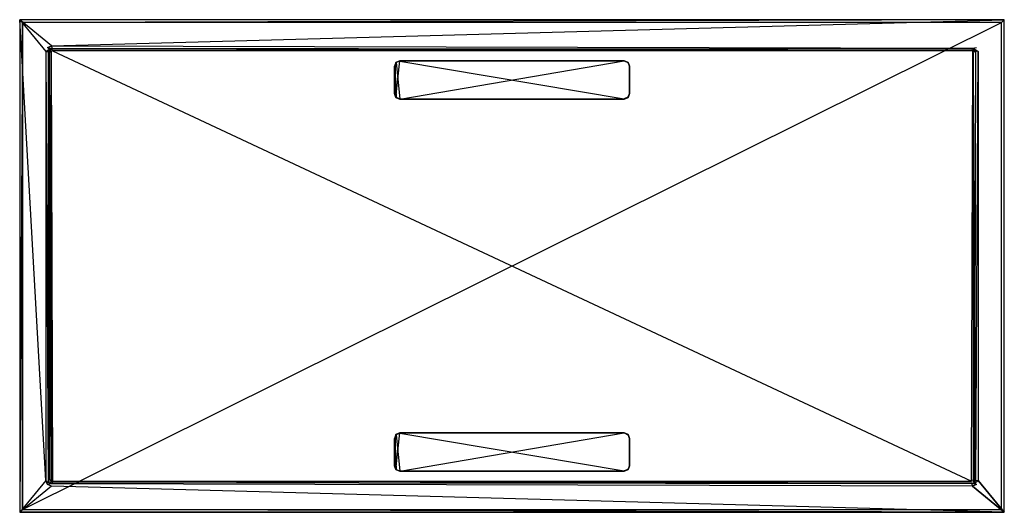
# Model space of a CAD drawing. Extents: x 0 to 1.8, y -0.9 to 0.
import ezdxf

# ---------------------------------------------------------------- set-up
doc = ezdxf.new("R2010")
doc.units = 0
for name, color, linetype in [('L0_AUSLAUF_SUP_FLAT_2___REPLACE', 7, 'CONTINUOUS'), ('L1_AUSLAUF_SUP_FLAT_1___REPLACE', 7, 'CONTINUOUS'), ('L2_AUSLAUF_SUP_FLAT_2___REPLACE', 7, 'CONTINUOUS'), ('L3_AUSLAUF_SUP_FLAT_1___REPLACE', 7, 'CONTINUOUS'), ('L4_DUWANNE_N_DQ1890SQR2V__1___R', 7, 'CONTINUOUS'), ('L5_DUWANNE_N_DQ1890SQR2V__3___R', 7, 'CONTINUOUS'), ('L6_DUWANNE_N_DQ1890SQR2V__2___R', 7, 'CONTINUOUS')]:
    doc.layers.add(name, color=color, linetype=linetype)

msp = doc.modelspace()

# ---------------------------------------------------------------- linework, layer by layer
at = {"layer": 'L0_AUSLAUF_SUP_FLAT_2___REPLACE', "color": 8}
for points, invisible_edges in [([(0.687929, -0.82199, 0.005777), (0.687929, -0.75786, 0.004904), (0.695, -0.754931, 0.004864), (0.687929, -0.82199, 0.005777)], 13), ([(0.687929, -0.82199, 0.005777), (0.695, -0.754931, 0.004864), (0.695, -0.824918, 0.005816), (0.687929, -0.82199, 0.005777)], 10), ([(0.688312, -0.758238, 0.005209), (0.695, -0.754931, 0.004864), (0.687929, -0.75786, 0.004904), (0.688312, -0.758238, 0.005209)], 13), ([(0.695, -0.754931, 0.004864), (0.688312, -0.758238, 0.005209), (0.695099, -0.755427, 0.00517), (0.695, -0.754931, 0.004864)], 14), ([(0.688312, -0.758238, 0.005209), (0.695099, -0.824414, 0.00611), (0.695099, -0.755427, 0.00517), (0.688312, -0.758238, 0.005209)], 10), ([(0.695, -0.824918, 0.005816), (0.695, -0.754931, 0.004864), (1.105, -0.754931, 0.004864), (0.695, -0.824918, 0.005816)], 13), ([(0.695, -0.824918, 0.005816), (1.105, -0.754931, 0.004864), (1.105, -0.824918, 0.005816), (0.695, -0.824918, 0.005816)], 10), ([(0.695099, -0.755427, 0.00517), (1.105, -0.754931, 0.004864), (0.695, -0.754931, 0.004864), (0.695099, -0.755427, 0.00517)], 13), ([(1.105, -0.754931, 0.004864), (0.695099, -0.755427, 0.00517), (1.104901, -0.755427, 0.00517), (1.105, -0.754931, 0.004864)], 14), ([(0.695099, -0.755427, 0.00517), (0.695099, -0.824414, 0.00611), (1.104901, -0.824414, 0.00611), (0.695099, -0.755427, 0.00517)], 13), ([(0.695099, -0.755427, 0.00517), (1.104901, -0.824414, 0.00611), (1.104901, -0.755427, 0.00517), (0.695099, -0.755427, 0.00517)], 10), ([(1.111688, -0.758238, 0.005209), (1.105, -0.754931, 0.004864), (1.104901, -0.755427, 0.00517), (1.111688, -0.758238, 0.005209)], 13), ([(1.104901, -0.755427, 0.00517), (1.104901, -0.824414, 0.00611), (1.111688, -0.821603, 0.006071), (1.104901, -0.755427, 0.00517)], 13), ([(1.104901, -0.755427, 0.00517), (1.111688, -0.821603, 0.006071), (1.111688, -0.758238, 0.005209), (1.104901, -0.755427, 0.00517)], 15), ([(1.105, -0.824918, 0.005816), (1.105, -0.754931, 0.004864), (1.112071, -0.75786, 0.004904), (1.105, -0.824918, 0.005816)], 13), ([(1.105, -0.754931, 0.004864), (1.111688, -0.758238, 0.005209), (1.112071, -0.75786, 0.004904), (1.105, -0.754931, 0.004864)], 14), ([(0.687929, -0.75786, 0.004904), (0.685, -0.81492, 0.00568), (0.685, -0.764929, 0.005), (0.687929, -0.75786, 0.004904)], 13), ([(0.685, -0.81492, 0.00568), (0.687929, -0.75786, 0.004904), (0.687929, -0.82199, 0.005777), (0.685, -0.81492, 0.00568)], 10), ([(0.6855, -0.765025, 0.005301), (0.687929, -0.75786, 0.004904), (0.685, -0.764929, 0.005), (0.6855, -0.765025, 0.005301)], 13), ([(0.6855, -0.814817, 0.005979), (0.685, -0.764929, 0.005), (0.685, -0.81492, 0.00568), (0.6855, -0.814817, 0.005979)], 13), ([(0.685, -0.764929, 0.005), (0.6855, -0.814817, 0.005979), (0.6855, -0.765025, 0.005301), (0.685, -0.764929, 0.005)], 14), ([(0.687929, -0.75786, 0.004904), (0.6855, -0.765025, 0.005301), (0.688312, -0.758238, 0.005209), (0.687929, -0.75786, 0.004904)], 14), ([(0.6855, -0.765025, 0.005301), (0.688312, -0.821603, 0.006071), (0.688312, -0.758238, 0.005209), (0.6855, -0.765025, 0.005301)], 10), ([(0.688312, -0.821603, 0.006071), (0.6855, -0.765025, 0.005301), (0.6855, -0.814817, 0.005979), (0.688312, -0.821603, 0.006071)], 13), ([(0.688312, -0.758238, 0.005209), (0.688312, -0.821603, 0.006071), (0.695099, -0.824414, 0.00611), (0.688312, -0.758238, 0.005209)], 13), ([(1.105, -0.824918, 0.005816), (1.112071, -0.75786, 0.004904), (1.112071, -0.82199, 0.005777), (1.105, -0.824918, 0.005816)], 15), ([(1.1145, -0.765025, 0.005301), (1.112071, -0.75786, 0.004904), (1.111688, -0.758238, 0.005209), (1.1145, -0.765025, 0.005301)], 13), ([(1.111688, -0.758238, 0.005209), (1.111688, -0.821603, 0.006071), (1.1145, -0.814817, 0.005979), (1.111688, -0.758238, 0.005209)], 15), ([(1.111688, -0.758238, 0.005209), (1.1145, -0.814817, 0.005979), (1.1145, -0.765025, 0.005301), (1.111688, -0.758238, 0.005209)], 15), ([(1.112071, -0.82199, 0.005777), (1.112071, -0.75786, 0.004904), (1.115, -0.764929, 0.005), (1.112071, -0.82199, 0.005777)], 15), ([(1.112071, -0.75786, 0.004904), (1.1145, -0.765025, 0.005301), (1.115, -0.764929, 0.005), (1.112071, -0.75786, 0.004904)], 14), ([(1.112071, -0.82199, 0.005777), (1.115, -0.764929, 0.005), (1.115, -0.81492, 0.00568), (1.112071, -0.82199, 0.005777)], 15), ([(1.1145, -0.765025, 0.005301), (1.115, -0.81492, 0.00568), (1.115, -0.764929, 0.005), (1.1145, -0.765025, 0.005301)], 14), ([(1.115, -0.81492, 0.00568), (1.1145, -0.765025, 0.005301), (1.1145, -0.814817, 0.005979), (1.115, -0.81492, 0.00568)], 13), ([(0.687929, -0.82199, 0.005777), (0.6855, -0.814817, 0.005979), (0.685, -0.81492, 0.00568), (0.687929, -0.82199, 0.005777)], 13), ([(0.6855, -0.814817, 0.005979), (0.687929, -0.82199, 0.005777), (0.688312, -0.821603, 0.006071), (0.6855, -0.814817, 0.005979)], 14), ([(0.695, -0.824918, 0.005816), (0.688312, -0.821603, 0.006071), (0.687929, -0.82199, 0.005777), (0.695, -0.824918, 0.005816)], 13), ([(0.688312, -0.821603, 0.006071), (0.695, -0.824918, 0.005816), (0.695099, -0.824414, 0.00611), (0.688312, -0.821603, 0.006071)], 14), ([(1.105, -0.824918, 0.005816), (0.695099, -0.824414, 0.00611), (0.695, -0.824918, 0.005816), (1.105, -0.824918, 0.005816)], 13), ([(0.695099, -0.824414, 0.00611), (1.105, -0.824918, 0.005816), (1.104901, -0.824414, 0.00611), (0.695099, -0.824414, 0.00611)], 14), ([(1.105, -0.824918, 0.005816), (1.111688, -0.821603, 0.006071), (1.104901, -0.824414, 0.00611), (1.105, -0.824918, 0.005816)], 13), ([(1.111688, -0.821603, 0.006071), (1.105, -0.824918, 0.005816), (1.112071, -0.82199, 0.005777), (1.111688, -0.821603, 0.006071)], 14), ([(1.112071, -0.82199, 0.005777), (1.1145, -0.814817, 0.005979), (1.111688, -0.821603, 0.006071), (1.112071, -0.82199, 0.005777)], 13), ([(1.1145, -0.814817, 0.005979), (1.112071, -0.82199, 0.005777), (1.115, -0.81492, 0.00568), (1.1145, -0.814817, 0.005979)], 14)]:
    msp.add_3dface(points, dxfattribs=dict(at, invisible_edges=invisible_edges))
at = {"layer": 'L1_AUSLAUF_SUP_FLAT_1___REPLACE', "color": 8}
for points, invisible_edges in [([(0.687929, -0.757887, 0.002904), (0.695, -0.754931, 0.004864), (0.695, -0.754959, 0.002864), (0.687929, -0.757887, 0.002904)], 13), ([(0.695, -0.754931, 0.004864), (0.687929, -0.757887, 0.002904), (0.687929, -0.75786, 0.004904), (0.695, -0.754931, 0.004864)], 14), ([(0.695, -0.754931, 0.004864), (1.105, -0.754959, 0.002864), (0.695, -0.754959, 0.002864), (0.695, -0.754931, 0.004864)], 13), ([(1.105, -0.754959, 0.002864), (0.695, -0.754931, 0.004864), (1.105, -0.754931, 0.004864), (1.105, -0.754959, 0.002864)], 14), ([(1.105, -0.754931, 0.004864), (1.112071, -0.757887, 0.002904), (1.105, -0.754959, 0.002864), (1.105, -0.754931, 0.004864)], 13), ([(1.112071, -0.757887, 0.002904), (1.105, -0.754931, 0.004864), (1.112071, -0.75786, 0.004904), (1.112071, -0.757887, 0.002904)], 14), ([(0.687929, -0.757887, 0.002904), (0.685, -0.764929, 0.005), (0.687929, -0.75786, 0.004904), (0.687929, -0.757887, 0.002904)], 14), ([(0.685, -0.764929, 0.005), (0.687929, -0.757887, 0.002904), (0.685, -0.764957, 0.003), (0.685, -0.764929, 0.005)], 13), ([(0.685, -0.764957, 0.003), (0.685, -0.81492, 0.00568), (0.685, -0.764929, 0.005), (0.685, -0.764957, 0.003)], 14), ([(0.685, -0.81492, 0.00568), (0.685, -0.764957, 0.003), (0.685, -0.814947, 0.003681), (0.685, -0.81492, 0.00568)], 13), ([(1.115, -0.764929, 0.005), (1.112071, -0.757887, 0.002904), (1.112071, -0.75786, 0.004904), (1.115, -0.764929, 0.005)], 14), ([(1.112071, -0.757887, 0.002904), (1.115, -0.764929, 0.005), (1.115, -0.764957, 0.003), (1.112071, -0.757887, 0.002904)], 13), ([(1.115, -0.81492, 0.00568), (1.115, -0.764957, 0.003), (1.115, -0.764929, 0.005), (1.115, -0.81492, 0.00568)], 14), ([(1.115, -0.764957, 0.003), (1.115, -0.81492, 0.00568), (1.115, -0.814947, 0.003681), (1.115, -0.764957, 0.003)], 13), ([(0.685, -0.814947, 0.003681), (0.687929, -0.82199, 0.005777), (0.685, -0.81492, 0.00568), (0.685, -0.814947, 0.003681)], 14), ([(0.687929, -0.82199, 0.005777), (0.685, -0.814947, 0.003681), (0.687929, -0.822017, 0.003777), (0.687929, -0.82199, 0.005777)], 13), ([(0.695, -0.824946, 0.003817), (0.687929, -0.82199, 0.005777), (0.687929, -0.822017, 0.003777), (0.695, -0.824946, 0.003817)], 13), ([(0.687929, -0.82199, 0.005777), (0.695, -0.824946, 0.003817), (0.695, -0.824918, 0.005816), (0.687929, -0.82199, 0.005777)], 14), ([(1.105, -0.824918, 0.005816), (0.695, -0.824946, 0.003817), (1.105, -0.824946, 0.003817), (1.105, -0.824918, 0.005816)], 13), ([(0.695, -0.824946, 0.003817), (1.105, -0.824918, 0.005816), (0.695, -0.824918, 0.005816), (0.695, -0.824946, 0.003817)], 14), ([(1.112071, -0.82199, 0.005777), (1.105, -0.824946, 0.003817), (1.112071, -0.822017, 0.003777), (1.112071, -0.82199, 0.005777)], 13), ([(1.105, -0.824946, 0.003817), (1.112071, -0.82199, 0.005777), (1.105, -0.824918, 0.005816), (1.105, -0.824946, 0.003817)], 14), ([(1.112071, -0.82199, 0.005777), (1.115, -0.814947, 0.003681), (1.115, -0.81492, 0.00568), (1.112071, -0.82199, 0.005777)], 14), ([(1.115, -0.814947, 0.003681), (1.112071, -0.82199, 0.005777), (1.112071, -0.822017, 0.003777), (1.115, -0.814947, 0.003681)], 13)]:
    msp.add_3dface(points, dxfattribs=dict(at, invisible_edges=invisible_edges))
at = {"layer": 'L2_AUSLAUF_SUP_FLAT_2___REPLACE', "color": 8}
for points, invisible_edges in [([(0.687929, -0.077956, 0.004222), (0.685, -0.135016, 0.004999), (0.685, -0.085025, 0.004319), (0.687929, -0.077956, 0.004222)], 13), ([(0.685, -0.135016, 0.004999), (0.687929, -0.077956, 0.004222), (0.687929, -0.142086, 0.005096), (0.685, -0.135016, 0.004999)], 10), ([(0.6855, -0.085121, 0.00462), (0.687929, -0.077956, 0.004222), (0.685, -0.085025, 0.004319), (0.6855, -0.085121, 0.00462)], 13), ([(0.6855, -0.134913, 0.005298), (0.685, -0.085025, 0.004319), (0.685, -0.135016, 0.004999), (0.6855, -0.134913, 0.005298)], 13), ([(0.685, -0.085025, 0.004319), (0.6855, -0.134913, 0.005298), (0.6855, -0.085121, 0.00462), (0.685, -0.085025, 0.004319)], 14), ([(0.687929, -0.077956, 0.004222), (0.6855, -0.085121, 0.00462), (0.688312, -0.078334, 0.004528), (0.687929, -0.077956, 0.004222)], 14), ([(0.6855, -0.085121, 0.00462), (0.688312, -0.141699, 0.00539), (0.688312, -0.078334, 0.004528), (0.6855, -0.085121, 0.00462)], 10), ([(0.688312, -0.141699, 0.00539), (0.6855, -0.085121, 0.00462), (0.6855, -0.134913, 0.005298), (0.688312, -0.141699, 0.00539)], 13), ([(0.687929, -0.142086, 0.005096), (0.687929, -0.077956, 0.004222), (0.695, -0.075027, 0.004183), (0.687929, -0.142086, 0.005096)], 13), ([(0.687929, -0.142086, 0.005096), (0.695, -0.075027, 0.004183), (0.695, -0.145014, 0.005135), (0.687929, -0.142086, 0.005096)], 10), ([(0.688312, -0.078334, 0.004528), (0.695, -0.075027, 0.004183), (0.687929, -0.077956, 0.004222), (0.688312, -0.078334, 0.004528)], 13), ([(0.695, -0.075027, 0.004183), (0.688312, -0.078334, 0.004528), (0.695099, -0.075523, 0.004489), (0.695, -0.075027, 0.004183)], 14), ([(0.688312, -0.078334, 0.004528), (0.695099, -0.14451, 0.005429), (0.695099, -0.075523, 0.004489), (0.688312, -0.078334, 0.004528)], 10), ([(0.688312, -0.078334, 0.004528), (0.688312, -0.141699, 0.00539), (0.695099, -0.14451, 0.005429), (0.688312, -0.078334, 0.004528)], 13), ([(0.695, -0.145014, 0.005135), (0.695, -0.075027, 0.004183), (1.105, -0.075027, 0.004183), (0.695, -0.145014, 0.005135)], 13), ([(0.695, -0.145014, 0.005135), (1.105, -0.075027, 0.004183), (1.105, -0.145014, 0.005135), (0.695, -0.145014, 0.005135)], 10), ([(0.695099, -0.075523, 0.004489), (1.105, -0.075027, 0.004183), (0.695, -0.075027, 0.004183), (0.695099, -0.075523, 0.004489)], 13), ([(1.105, -0.075027, 0.004183), (0.695099, -0.075523, 0.004489), (1.104901, -0.075523, 0.004489), (1.105, -0.075027, 0.004183)], 14), ([(0.695099, -0.075523, 0.004489), (0.695099, -0.14451, 0.005429), (1.104901, -0.14451, 0.005429), (0.695099, -0.075523, 0.004489)], 13), ([(0.695099, -0.075523, 0.004489), (1.104901, -0.14451, 0.005429), (1.104901, -0.075523, 0.004489), (0.695099, -0.075523, 0.004489)], 10), ([(1.111688, -0.078334, 0.004528), (1.105, -0.075027, 0.004183), (1.104901, -0.075523, 0.004489), (1.111688, -0.078334, 0.004528)], 13), ([(1.104901, -0.075523, 0.004489), (1.104901, -0.14451, 0.005429), (1.111688, -0.141699, 0.00539), (1.104901, -0.075523, 0.004489)], 13), ([(1.104901, -0.075523, 0.004489), (1.111688, -0.141699, 0.00539), (1.111688, -0.078334, 0.004528), (1.104901, -0.075523, 0.004489)], 15), ([(1.105, -0.145014, 0.005135), (1.105, -0.075027, 0.004183), (1.112071, -0.077956, 0.004222), (1.105, -0.145014, 0.005135)], 13), ([(1.105, -0.075027, 0.004183), (1.111688, -0.078334, 0.004528), (1.112071, -0.077956, 0.004222), (1.105, -0.075027, 0.004183)], 14), ([(1.105, -0.145014, 0.005135), (1.112071, -0.077956, 0.004222), (1.112071, -0.142086, 0.005096), (1.105, -0.145014, 0.005135)], 15), ([(1.1145, -0.085121, 0.00462), (1.112071, -0.077956, 0.004222), (1.111688, -0.078334, 0.004528), (1.1145, -0.085121, 0.00462)], 13), ([(1.111688, -0.078334, 0.004528), (1.111688, -0.141699, 0.00539), (1.1145, -0.134913, 0.005298), (1.111688, -0.078334, 0.004528)], 15), ([(1.111688, -0.078334, 0.004528), (1.1145, -0.134913, 0.005298), (1.1145, -0.085121, 0.00462), (1.111688, -0.078334, 0.004528)], 15), ([(1.112071, -0.142086, 0.005096), (1.112071, -0.077956, 0.004222), (1.115, -0.085025, 0.004319), (1.112071, -0.142086, 0.005096)], 15), ([(1.112071, -0.077956, 0.004222), (1.1145, -0.085121, 0.00462), (1.115, -0.085025, 0.004319), (1.112071, -0.077956, 0.004222)], 14), ([(1.112071, -0.142086, 0.005096), (1.115, -0.085025, 0.004319), (1.115, -0.135016, 0.004999), (1.112071, -0.142086, 0.005096)], 15), ([(1.1145, -0.085121, 0.00462), (1.115, -0.135016, 0.004999), (1.115, -0.085025, 0.004319), (1.1145, -0.085121, 0.00462)], 14), ([(1.115, -0.135016, 0.004999), (1.1145, -0.085121, 0.00462), (1.1145, -0.134913, 0.005298), (1.115, -0.135016, 0.004999)], 13), ([(0.687929, -0.142086, 0.005096), (0.6855, -0.134913, 0.005298), (0.685, -0.135016, 0.004999), (0.687929, -0.142086, 0.005096)], 13), ([(0.6855, -0.134913, 0.005298), (0.687929, -0.142086, 0.005096), (0.688312, -0.141699, 0.00539), (0.6855, -0.134913, 0.005298)], 14), ([(0.695, -0.145014, 0.005135), (0.688312, -0.141699, 0.00539), (0.687929, -0.142086, 0.005096), (0.695, -0.145014, 0.005135)], 13), ([(0.688312, -0.141699, 0.00539), (0.695, -0.145014, 0.005135), (0.695099, -0.14451, 0.005429), (0.688312, -0.141699, 0.00539)], 14), ([(1.105, -0.145014, 0.005135), (1.111688, -0.141699, 0.00539), (1.104901, -0.14451, 0.005429), (1.105, -0.145014, 0.005135)], 13), ([(1.111688, -0.141699, 0.00539), (1.105, -0.145014, 0.005135), (1.112071, -0.142086, 0.005096), (1.111688, -0.141699, 0.00539)], 14), ([(1.112071, -0.142086, 0.005096), (1.1145, -0.134913, 0.005298), (1.111688, -0.141699, 0.00539), (1.112071, -0.142086, 0.005096)], 13), ([(1.1145, -0.134913, 0.005298), (1.112071, -0.142086, 0.005096), (1.115, -0.135016, 0.004999), (1.1145, -0.134913, 0.005298)], 14), ([(1.105, -0.145014, 0.005135), (0.695099, -0.14451, 0.005429), (0.695, -0.145014, 0.005135), (1.105, -0.145014, 0.005135)], 13), ([(0.695099, -0.14451, 0.005429), (1.105, -0.145014, 0.005135), (1.104901, -0.14451, 0.005429), (0.695099, -0.14451, 0.005429)], 14)]:
    msp.add_3dface(points, dxfattribs=dict(at, invisible_edges=invisible_edges))
at = {"layer": 'L3_AUSLAUF_SUP_FLAT_1___REPLACE', "color": 8}
for points, invisible_edges in [([(0.687929, -0.077983, 0.002223), (0.685, -0.085025, 0.004319), (0.687929, -0.077956, 0.004222), (0.687929, -0.077983, 0.002223)], 14), ([(0.685, -0.085025, 0.004319), (0.687929, -0.077983, 0.002223), (0.685, -0.085053, 0.002319), (0.685, -0.085025, 0.004319)], 13), ([(0.685, -0.085053, 0.002319), (0.685, -0.135016, 0.004999), (0.685, -0.085025, 0.004319), (0.685, -0.085053, 0.002319)], 14), ([(0.685, -0.135016, 0.004999), (0.685, -0.085053, 0.002319), (0.685, -0.135043, 0.003), (0.685, -0.135016, 0.004999)], 13), ([(0.687929, -0.077983, 0.002223), (0.695, -0.075027, 0.004183), (0.695, -0.075054, 0.002183), (0.687929, -0.077983, 0.002223)], 13), ([(0.695, -0.075027, 0.004183), (0.687929, -0.077983, 0.002223), (0.687929, -0.077956, 0.004222), (0.695, -0.075027, 0.004183)], 14), ([(0.695, -0.075027, 0.004183), (1.105, -0.075054, 0.002183), (0.695, -0.075054, 0.002183), (0.695, -0.075027, 0.004183)], 13), ([(1.105, -0.075054, 0.002183), (0.695, -0.075027, 0.004183), (1.105, -0.075027, 0.004183), (1.105, -0.075054, 0.002183)], 14), ([(1.105, -0.075027, 0.004183), (1.112071, -0.077983, 0.002223), (1.105, -0.075054, 0.002183), (1.105, -0.075027, 0.004183)], 13), ([(1.112071, -0.077983, 0.002223), (1.105, -0.075027, 0.004183), (1.112071, -0.077956, 0.004222), (1.112071, -0.077983, 0.002223)], 14), ([(1.115, -0.085025, 0.004319), (1.112071, -0.077983, 0.002223), (1.112071, -0.077956, 0.004222), (1.115, -0.085025, 0.004319)], 14), ([(1.112071, -0.077983, 0.002223), (1.115, -0.085025, 0.004319), (1.115, -0.085053, 0.002319), (1.112071, -0.077983, 0.002223)], 13), ([(1.115, -0.135016, 0.004999), (1.115, -0.085053, 0.002319), (1.115, -0.085025, 0.004319), (1.115, -0.135016, 0.004999)], 14), ([(1.115, -0.085053, 0.002319), (1.115, -0.135016, 0.004999), (1.115, -0.135043, 0.003), (1.115, -0.085053, 0.002319)], 13), ([(0.685, -0.135043, 0.003), (0.687929, -0.142086, 0.005096), (0.685, -0.135016, 0.004999), (0.685, -0.135043, 0.003)], 14), ([(0.687929, -0.142086, 0.005096), (0.685, -0.135043, 0.003), (0.687929, -0.142113, 0.003096), (0.687929, -0.142086, 0.005096)], 13), ([(0.695, -0.145041, 0.003136), (0.687929, -0.142086, 0.005096), (0.687929, -0.142113, 0.003096), (0.695, -0.145041, 0.003136)], 13), ([(0.687929, -0.142086, 0.005096), (0.695, -0.145041, 0.003136), (0.695, -0.145014, 0.005135), (0.687929, -0.142086, 0.005096)], 14), ([(1.112071, -0.142086, 0.005096), (1.105, -0.145041, 0.003136), (1.112071, -0.142113, 0.003096), (1.112071, -0.142086, 0.005096)], 13), ([(1.105, -0.145041, 0.003136), (1.112071, -0.142086, 0.005096), (1.105, -0.145014, 0.005135), (1.105, -0.145041, 0.003136)], 14), ([(1.112071, -0.142086, 0.005096), (1.115, -0.135043, 0.003), (1.115, -0.135016, 0.004999), (1.112071, -0.142086, 0.005096)], 14), ([(1.115, -0.135043, 0.003), (1.112071, -0.142086, 0.005096), (1.112071, -0.142113, 0.003096), (1.115, -0.135043, 0.003)], 13), ([(1.105, -0.145014, 0.005135), (0.695, -0.145041, 0.003136), (1.105, -0.145041, 0.003136), (1.105, -0.145014, 0.005135)], 13), ([(0.695, -0.145041, 0.003136), (1.105, -0.145014, 0.005135), (0.695, -0.145014, 0.005135), (0.695, -0.145041, 0.003136)], 14)]:
    msp.add_3dface(points, dxfattribs=dict(at, invisible_edges=invisible_edges))
at = {"layer": 'L4_DUWANNE_N_DQ1890SQR2V__1___R', "color": 8}
for points, invisible_edges in [([(0, 0, 0.01), (0.005, -0.005, 0.01), (0, -0.9, 0.01), (0, 0, 0.01)], 13), ([(0.005, -0.005, 0.01), (0, 0, 0.01), (1.8, 0, 0.01), (0.005, -0.005, 0.01)], 10), ([(0, -0.9, 0.02), (0.048, -0.842, 0.02), (0, 0, 0.02), (0, -0.9, 0.02)], 13), ([(0, 0, 0.02), (0.057998, -0.047996, 0.019999), (1.8, 0, 0.02), (0, 0, 0.02)], 13), ([(0.057998, -0.047996, 0.019999), (0, 0, 0.02), (0.050929, -0.050929, 0.02), (0.057998, -0.047996, 0.019999)], 10), ([(0.050929, -0.050929, 0.02), (0, 0, 0.02), (0.048, -0.058, 0.02), (0.050929, -0.050929, 0.02)], 13), ([(0.048, -0.058, 0.02), (0, 0, 0.02), (0.048, -0.842, 0.02), (0.048, -0.058, 0.02)], 15), ([(0, 0, 0.02), (1.8, 0, 0.01), (0, 0, 0.01), (0, 0, 0.02)], 13), ([(1.8, 0, 0.01), (0, 0, 0.02), (1.8, 0, 0.02), (1.8, 0, 0.01)], 14), ([(0, -0.9, 0.02), (0, 0, 0.01), (0, -0.9, 0.01), (0, -0.9, 0.02)], 13), ([(0, 0, 0.01), (0, -0.9, 0.02), (0, 0, 0.02), (0, 0, 0.01)], 14), ([(0.005, -0.005, 0.01), (1.8, 0, 0.01), (1.795, -0.005, 0.01), (0.005, -0.005, 0.01)], 13), ([(1.8, 0, 0.02), (0.057998, -0.047996, 0.019999), (1.742, -0.048, 0.02), (1.8, 0, 0.02)], 15), ([(1.8, 0, 0.02), (1.742, -0.048, 0.02), (1.74907, -0.050933, 0.020001), (1.8, 0, 0.02)], 15), ([(1.8, 0, 0.02), (1.74907, -0.050933, 0.020001), (1.752, -0.058, 0.02), (1.8, 0, 0.02)], 15), ([(1.8, 0, 0.02), (1.752, -0.058, 0.02), (1.8, -0.9, 0.02), (1.8, 0, 0.02)], 15), ([(1.795, -0.005, 0.01), (1.8, 0, 0.01), (1.795, -0.895, 0.01), (1.795, -0.005, 0.01)], 10), ([(1.8, -0.9, 0.01), (1.795, -0.895, 0.01), (1.8, 0, 0.01), (1.8, -0.9, 0.01)], 15), ([(1.8, 0, 0.01), (1.8, -0.9, 0.02), (1.8, -0.9, 0.01), (1.8, 0, 0.01)], 13), ([(1.8, -0.9, 0.02), (1.8, 0, 0.01), (1.8, 0, 0.02), (1.8, -0.9, 0.02)], 14), ([(0.005, -0.895, 0.01), (0, -0.9, 0.01), (0.005, -0.005, 0.01), (0.005, -0.895, 0.01)], 15), ([(0.005, -0.895, 0.01), (0.005, -0.005), (0.005, -0.895), (0.005, -0.895, 0.01)], 13), ([(0.005, -0.005), (0.005, -0.895, 0.01), (0.005, -0.005, 0.01), (0.005, -0.005)], 14), ([(0.005, -0.005, 0.01), (1.795, -0.005), (0.005, -0.005), (0.005, -0.005, 0.01)], 13), ([(1.795, -0.005), (0.005, -0.005, 0.01), (1.795, -0.005, 0.01), (1.795, -0.005)], 14), ([(1.795, -0.005), (0.005, -0.895), (0.005, -0.005), (1.795, -0.005)], 13), ([(0.005, -0.895), (1.795, -0.005), (1.795, -0.895), (0.005, -0.895)], 14), ([(1.795, -0.005), (1.795, -0.895, 0.01), (1.795, -0.895), (1.795, -0.005)], 13), ([(1.795, -0.895, 0.01), (1.795, -0.005), (1.795, -0.005, 0.01), (1.795, -0.895, 0.01)], 14), ([(1.752, -0.842, 0.02), (1.8, -0.9, 0.02), (1.752, -0.058, 0.02), (1.752, -0.842, 0.02)], 10), ([(0.048, -0.842, 0.02), (0, -0.9, 0.02), (0.050929, -0.849071, 0.02), (0.048, -0.842, 0.02)], 10), ([(1.749071, -0.849071, 0.02), (1.8, -0.9, 0.02), (1.752, -0.842, 0.02), (1.749071, -0.849071, 0.02)], 13), ([(0, -0.9, 0.02), (0.058, -0.852, 0.02), (0.050929, -0.849071, 0.02), (0, -0.9, 0.02)], 13), ([(0.058, -0.852, 0.02), (0, -0.9, 0.02), (1.8, -0.9, 0.02), (0.058, -0.852, 0.02)], 10), ([(0.058, -0.852, 0.02), (1.8, -0.9, 0.02), (1.742, -0.852, 0.02), (0.058, -0.852, 0.02)], 13), ([(1.742, -0.852, 0.02), (1.8, -0.9, 0.02), (1.749071, -0.849071, 0.02), (1.742, -0.852, 0.02)], 10), ([(0.005, -0.895, 0.01), (1.8, -0.9, 0.01), (0, -0.9, 0.01), (0.005, -0.895, 0.01)], 13), ([(1.8, -0.9, 0.02), (0, -0.9, 0.01), (1.8, -0.9, 0.01), (1.8, -0.9, 0.02)], 13), ([(0, -0.9, 0.01), (1.8, -0.9, 0.02), (0, -0.9, 0.02), (0, -0.9, 0.01)], 14), ([(1.795, -0.895, 0.01), (0.005, -0.895), (1.795, -0.895), (1.795, -0.895, 0.01)], 13), ([(0.005, -0.895), (1.795, -0.895, 0.01), (0.005, -0.895, 0.01), (0.005, -0.895)], 14), ([(1.8, -0.9, 0.01), (0.005, -0.895, 0.01), (1.795, -0.895, 0.01), (1.8, -0.9, 0.01)], 14)]:
    msp.add_3dface(points, dxfattribs=dict(at, invisible_edges=invisible_edges))
at = {"layer": 'L5_DUWANNE_N_DQ1890SQR2V__3___R', "color": 8}
for points, invisible_edges in [([(0.048, -0.058, 0.02), (0.053972, -0.053971, 0.006483), (0.050929, -0.050929, 0.02), (0.048, -0.058, 0.02)], 14), ([(0.053972, -0.053971, 0.006483), (0.048, -0.058, 0.02), (0.051952, -0.058786, 0.006563), (0.053972, -0.053971, 0.006483)], 13), ([(0.050929, -0.050929, 0.02), (0.058786, -0.051948, 0.006563), (0.057998, -0.047996, 0.019999), (0.050929, -0.050929, 0.02)], 14), ([(0.058786, -0.051948, 0.006563), (0.050929, -0.050929, 0.02), (0.053972, -0.053971, 0.006483), (0.058786, -0.051948, 0.006563)], 13), ([(0.053972, -0.053971, 0.006483), (0.051952, -0.058786, 0.006563), (0.053722, -0.059138, 0.003988), (0.053972, -0.053971, 0.006483)], 14), ([(0.053972, -0.053971, 0.006483), (0.053722, -0.059138, 0.003988), (0.055255, -0.055252, 0.003963), (0.053972, -0.053971, 0.006483)], 14), ([(0.058786, -0.051948, 0.006563), (0.053972, -0.053971, 0.006483), (0.055255, -0.055252, 0.003963), (0.058786, -0.051948, 0.006563)], 14), ([(0.058786, -0.051948, 0.006563), (0.055255, -0.055252, 0.003963), (0.059138, -0.053718, 0.003988), (0.058786, -0.051948, 0.006563)], 14), ([(0.059138, -0.053718, 0.003988), (0.055255, -0.055252, 0.003963), (0.057342, -0.057339, 0.002999), (0.059138, -0.053718, 0.003988)], 14), ([(0.059721, -0.056645, 0.002999), (0.059138, -0.053718, 0.003988), (0.057342, -0.057339, 0.002999), (0.059721, -0.056645, 0.002999)], 14), ([(1.741213, -0.051952, 0.006563), (0.057998, -0.047996, 0.019999), (0.058786, -0.051948, 0.006563), (1.741213, -0.051952, 0.006563)], 13), ([(0.057998, -0.047996, 0.019999), (1.741213, -0.051952, 0.006563), (1.742, -0.048, 0.02), (0.057998, -0.047996, 0.019999)], 14), ([(1.74086, -0.053722, 0.003988), (0.058786, -0.051948, 0.006563), (0.059138, -0.053718, 0.003988), (1.74086, -0.053722, 0.003988)], 13), ([(0.058786, -0.051948, 0.006563), (1.74086, -0.053722, 0.003988), (1.741213, -0.051952, 0.006563), (0.058786, -0.051948, 0.006563)], 14), ([(0.059721, -0.056645, 0.002999), (1.74086, -0.053722, 0.003988), (0.059138, -0.053718, 0.003988), (0.059721, -0.056645, 0.002999)], 13), ([(1.74086, -0.053722, 0.003988), (0.059721, -0.056645, 0.002999), (1.740277, -0.056649, 0.002999), (1.74086, -0.053722, 0.003988)], 14), ([(1.744745, -0.055257, 0.003963), (1.74086, -0.053722, 0.003988), (1.740277, -0.056649, 0.002999), (1.744745, -0.055257, 0.003963)], 14), ([(1.741213, -0.051952, 0.006563), (1.74086, -0.053722, 0.003988), (1.746027, -0.053975, 0.006483), (1.741213, -0.051952, 0.006563)], 14), ([(1.746027, -0.053975, 0.006483), (1.74086, -0.053722, 0.003988), (1.744745, -0.055257, 0.003963), (1.746027, -0.053975, 0.006483)], 14), ([(1.741213, -0.051952, 0.006563), (1.74907, -0.050933, 0.020001), (1.742, -0.048, 0.02), (1.741213, -0.051952, 0.006563)], 14), ([(1.74907, -0.050933, 0.020001), (1.741213, -0.051952, 0.006563), (1.746027, -0.053975, 0.006483), (1.74907, -0.050933, 0.020001)], 13), ([(1.746027, -0.053975, 0.006483), (1.744745, -0.055257, 0.003963), (1.748048, -0.058787, 0.006563), (1.746027, -0.053975, 0.006483)], 14), ([(1.746027, -0.053975, 0.006483), (1.752, -0.058, 0.02), (1.74907, -0.050933, 0.020001), (1.746027, -0.053975, 0.006483)], 14), ([(1.752, -0.058, 0.02), (1.746027, -0.053975, 0.006483), (1.748048, -0.058787, 0.006563), (1.752, -0.058, 0.02)], 13), ([(0.051952, -0.841214, 0.006564), (0.048, -0.058, 0.02), (0.048, -0.842, 0.02), (0.051952, -0.841214, 0.006564)], 13), ([(0.048, -0.058, 0.02), (0.051952, -0.841214, 0.006564), (0.051952, -0.058786, 0.006563), (0.048, -0.058, 0.02)], 14), ([(0.053722, -0.840862, 0.003989), (0.051952, -0.058786, 0.006563), (0.051952, -0.841214, 0.006564), (0.053722, -0.840862, 0.003989)], 13), ([(0.051952, -0.058786, 0.006563), (0.053722, -0.840862, 0.003989), (0.053722, -0.059138, 0.003988), (0.051952, -0.058786, 0.006563)], 14), ([(0.056649, -0.05972, 0.002999), (0.055255, -0.055252, 0.003963), (0.053722, -0.059138, 0.003988), (0.056649, -0.05972, 0.002999)], 14), ([(0.056649, -0.84028, 0.003), (0.053722, -0.059138, 0.003988), (0.053722, -0.840862, 0.003989), (0.056649, -0.84028, 0.003)], 13), ([(0.053722, -0.059138, 0.003988), (0.056649, -0.84028, 0.003), (0.056649, -0.05972, 0.002999), (0.053722, -0.059138, 0.003988)], 14), ([(0.057342, -0.057339, 0.002999), (0.055255, -0.055252, 0.003963), (0.056649, -0.05972, 0.002999), (0.057342, -0.057339, 0.002999)], 14), ([(1.744745, -0.055257, 0.003963), (1.740277, -0.056649, 0.002999), (1.742658, -0.057343, 0.002999), (1.744745, -0.055257, 0.003963)], 14), ([(1.746278, -0.059139, 0.003988), (1.744745, -0.055257, 0.003963), (1.742658, -0.057343, 0.002999), (1.746278, -0.059139, 0.003988)], 14), ([(1.746278, -0.059139, 0.003988), (1.742658, -0.057343, 0.002999), (1.743351, -0.059722, 0.002999), (1.746278, -0.059139, 0.003988)], 14), ([(1.743351, -0.059722, 0.002999), (1.746278, -0.840862, 0.003989), (1.746278, -0.059139, 0.003988), (1.743351, -0.059722, 0.002999)], 14), ([(1.746278, -0.840862, 0.003989), (1.743351, -0.059722, 0.002999), (1.743351, -0.84028, 0.003), (1.746278, -0.840862, 0.003989)], 13), ([(1.744745, -0.055257, 0.003963), (1.746278, -0.059139, 0.003988), (1.748048, -0.058787, 0.006563), (1.744745, -0.055257, 0.003963)], 14), ([(1.748048, -0.058787, 0.006563), (1.746278, -0.840862, 0.003989), (1.748048, -0.841214, 0.006564), (1.748048, -0.058787, 0.006563)], 13), ([(1.746278, -0.840862, 0.003989), (1.748048, -0.058787, 0.006563), (1.746278, -0.059139, 0.003988), (1.746278, -0.840862, 0.003989)], 14), ([(1.752, -0.058, 0.02), (1.748048, -0.841214, 0.006564), (1.752, -0.842, 0.02), (1.752, -0.058, 0.02)], 13), ([(1.748048, -0.841214, 0.006564), (1.752, -0.058, 0.02), (1.748048, -0.058787, 0.006563), (1.748048, -0.841214, 0.006564)], 14), ([(0.048, -0.842, 0.02), (0.053972, -0.846028, 0.006483), (0.051952, -0.841214, 0.006564), (0.048, -0.842, 0.02)], 14), ([(0.053972, -0.846028, 0.006483), (0.048, -0.842, 0.02), (0.050929, -0.849071, 0.02), (0.053972, -0.846028, 0.006483)], 13), ([(0.053722, -0.840862, 0.003989), (0.051952, -0.841214, 0.006564), (0.055254, -0.844746, 0.003964), (0.053722, -0.840862, 0.003989)], 14), ([(0.051952, -0.841214, 0.006564), (0.053972, -0.846028, 0.006483), (0.055254, -0.844746, 0.003964), (0.051952, -0.841214, 0.006564)], 14), ([(0.057341, -0.842659, 0.003), (0.056649, -0.84028, 0.003), (0.053722, -0.840862, 0.003989), (0.057341, -0.842659, 0.003)], 14), ([(0.057341, -0.842659, 0.003), (0.053722, -0.840862, 0.003989), (0.055254, -0.844746, 0.003964), (0.057341, -0.842659, 0.003)], 14), ([(0.053972, -0.846028, 0.006483), (0.059138, -0.846278, 0.003989), (0.055254, -0.844746, 0.003964), (0.053972, -0.846028, 0.006483)], 14), ([(0.05972, -0.843351, 0.003), (0.057341, -0.842659, 0.003), (0.055254, -0.844746, 0.003964), (0.05972, -0.843351, 0.003)], 14), ([(0.05972, -0.843351, 0.003), (0.055254, -0.844746, 0.003964), (0.059138, -0.846278, 0.003989), (0.05972, -0.843351, 0.003)], 14), ([(1.740862, -0.846278, 0.003989), (0.05972, -0.843351, 0.003), (0.059138, -0.846278, 0.003989), (1.740862, -0.846278, 0.003989)], 13), ([(0.05972, -0.843351, 0.003), (1.740862, -0.846278, 0.003989), (1.74028, -0.843351, 0.003), (0.05972, -0.843351, 0.003)], 14), ([(1.742659, -0.842659, 0.003), (1.74028, -0.843351, 0.003), (1.740862, -0.846278, 0.003989), (1.742659, -0.842659, 0.003)], 14), ([(1.744746, -0.844746, 0.003964), (1.742659, -0.842659, 0.003), (1.740862, -0.846278, 0.003989), (1.744746, -0.844746, 0.003964)], 14), ([(1.741214, -0.848048, 0.006564), (1.744746, -0.844746, 0.003964), (1.740862, -0.846278, 0.003989), (1.741214, -0.848048, 0.006564)], 14), ([(1.741214, -0.848048, 0.006564), (1.746028, -0.846028, 0.006483), (1.744746, -0.844746, 0.003964), (1.741214, -0.848048, 0.006564)], 14), ([(1.744746, -0.844746, 0.003964), (1.743351, -0.84028, 0.003), (1.742659, -0.842659, 0.003), (1.744746, -0.844746, 0.003964)], 14), ([(1.746278, -0.840862, 0.003989), (1.743351, -0.84028, 0.003), (1.744746, -0.844746, 0.003964), (1.746278, -0.840862, 0.003989)], 14), ([(1.746278, -0.840862, 0.003989), (1.744746, -0.844746, 0.003964), (1.746028, -0.846028, 0.006483), (1.746278, -0.840862, 0.003989)], 14), ([(1.746278, -0.840862, 0.003989), (1.746028, -0.846028, 0.006483), (1.748048, -0.841214, 0.006564), (1.746278, -0.840862, 0.003989)], 14), ([(1.746028, -0.846028, 0.006483), (1.752, -0.842, 0.02), (1.748048, -0.841214, 0.006564), (1.746028, -0.846028, 0.006483)], 14), ([(1.752, -0.842, 0.02), (1.746028, -0.846028, 0.006483), (1.749071, -0.849071, 0.02), (1.752, -0.842, 0.02)], 13), ([(0.050929, -0.849071, 0.02), (0.058786, -0.848048, 0.006564), (0.053972, -0.846028, 0.006483), (0.050929, -0.849071, 0.02)], 13), ([(0.058786, -0.848048, 0.006564), (0.050929, -0.849071, 0.02), (0.058, -0.852, 0.02), (0.058786, -0.848048, 0.006564)], 14), ([(0.058786, -0.848048, 0.006564), (0.059138, -0.846278, 0.003989), (0.053972, -0.846028, 0.006483), (0.058786, -0.848048, 0.006564)], 14), ([(1.742, -0.852, 0.02), (0.058786, -0.848048, 0.006564), (0.058, -0.852, 0.02), (1.742, -0.852, 0.02)], 14), ([(1.741214, -0.848048, 0.006564), (0.059138, -0.846278, 0.003989), (0.058786, -0.848048, 0.006564), (1.741214, -0.848048, 0.006564)], 14), ([(0.058786, -0.848048, 0.006564), (1.742, -0.852, 0.02), (1.741214, -0.848048, 0.006564), (0.058786, -0.848048, 0.006564)], 13), ([(0.059138, -0.846278, 0.003989), (1.741214, -0.848048, 0.006564), (1.740862, -0.846278, 0.003989), (0.059138, -0.846278, 0.003989)], 13), ([(1.741214, -0.848048, 0.006564), (1.749071, -0.849071, 0.02), (1.746028, -0.846028, 0.006483), (1.741214, -0.848048, 0.006564)], 13), ([(1.749071, -0.849071, 0.02), (1.741214, -0.848048, 0.006564), (1.742, -0.852, 0.02), (1.749071, -0.849071, 0.02)], 14)]:
    msp.add_3dface(points, dxfattribs=dict(at, invisible_edges=invisible_edges))
at = {"layer": 'L6_DUWANNE_N_DQ1890SQR2V__2___R', "color": 8}
for points, invisible_edges in [([(0.056649, -0.05972, 0.002999), (0.057341, -0.842659, 0.003), (0.057342, -0.057339, 0.002999), (0.056649, -0.05972, 0.002999)], 10), ([(0.057341, -0.842659, 0.003), (0.056649, -0.05972, 0.002999), (0.056649, -0.84028, 0.003), (0.057341, -0.842659, 0.003)], 13), ([(0.057342, -0.057339, 0.002999), (0.057341, -0.842659, 0.003), (0.05972, -0.843351, 0.003), (0.057342, -0.057339, 0.002999)], 13), ([(0.057342, -0.057339, 0.002999), (0.05972, -0.843351, 0.003), (0.059721, -0.056645, 0.002999), (0.057342, -0.057339, 0.002999)], 10), ([(0.059721, -0.056645, 0.002999), (0.05972, -0.843351, 0.003), (1.74028, -0.843351, 0.003), (0.059721, -0.056645, 0.002999)], 13), ([(0.059721, -0.056645, 0.002999), (1.74028, -0.843351, 0.003), (1.740277, -0.056649, 0.002999), (0.059721, -0.056645, 0.002999)], 10), ([(1.740277, -0.056649, 0.002999), (1.74028, -0.843351, 0.003), (1.742658, -0.057343, 0.002999), (1.740277, -0.056649, 0.002999)], 13), ([(1.742658, -0.057343, 0.002999), (1.74028, -0.843351, 0.003), (1.742659, -0.842659, 0.003), (1.742658, -0.057343, 0.002999)], 15), ([(1.742658, -0.057343, 0.002999), (1.742659, -0.842659, 0.003), (1.743351, -0.059722, 0.002999), (1.742658, -0.057343, 0.002999)], 15), ([(1.743351, -0.059722, 0.002999), (1.742659, -0.842659, 0.003), (1.743351, -0.84028, 0.003), (1.743351, -0.059722, 0.002999)], 15)]:
    msp.add_3dface(points, dxfattribs=dict(at, invisible_edges=invisible_edges))

doc.saveas('drawing.dxf')
